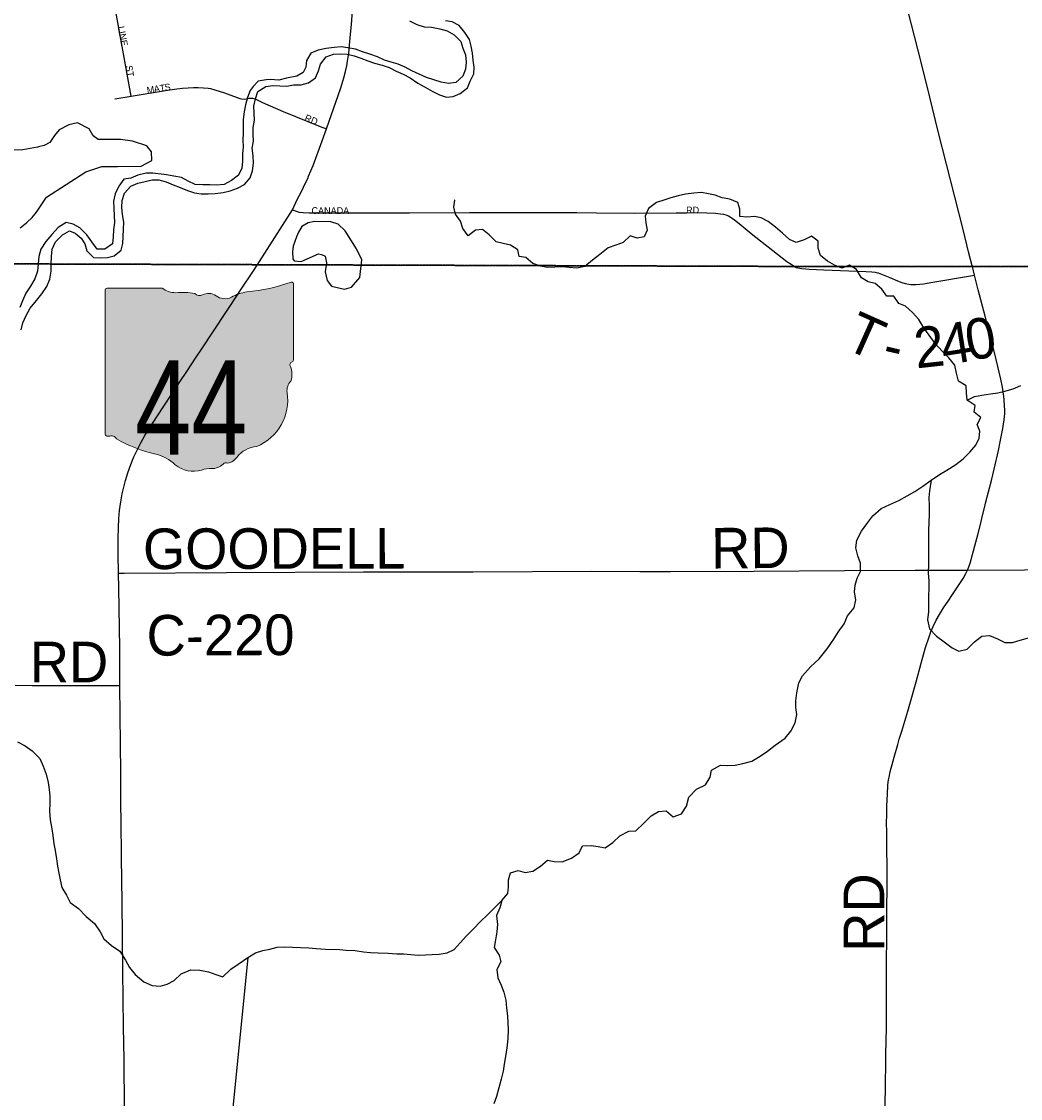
# Model space of a CAD drawing. Header units: feet. Extents: x 2113747 to 2516209, y 960708 to 1356798.
# Tile 199 of 253: x 2316803 to 2324183, y 1189119 to 1197073. Entities that reach past the tile are written whole.
import ezdxf

# ---------------------------------------------------------------- set-up
doc = ezdxf.new("R2010")
doc.units = ezdxf.units.FT
doc.header["$LTSCALE"] = 50
doc.header["$MEASUREMENT"] = 0
doc.linetypes.add('OhDOT_USTN3', pattern=[0.22, 0.165, -0.055])
for name, color, linetype in [('0_Xref', 7, 'Continuous'), ('GM_X_City_Street', 251, 'Continuous'), ('GM_X_City_Street_Text', 251, 'Continuous'), ('GM_X_County_Road', 3, 'Continuous'), ('GM_X_County_Road_Text', 3, 'Continuous'), ('GM_X_Major_River', 5, 'Continuous'), ('GM_X_Minor_Lake', 5, 'Continuous'), ('GM_X_Minor_River', 5, 'Continuous'), ('GM_X_State_Location', 251, 'Continuous'), ('GM_X_State_Route', 1, 'Continuous'), ('GM_X_State_Shield', 251, 'Continuous'), ('GM_X_Township', 251, 'OhDOT_USTN3'), ('GM_X_Township_Road', 4, 'Continuous'), ('GM_X_Township_Road_Text', 4, 'Continuous')]:
    doc.layers.add(name, color=color, linetype=linetype)
doc.styles.add('Styledgn030', font='dgn030.shx')

# ---------------------------------------------------------------- blocks, each defined once
blk = doc.blocks.new('M1-H5_224')
at = {"layer": 'GM_X_State_Shield', "linetype": 'Continuous', "true_color": 0x1e0000}
h = blk.add_hatch(color=18, dxfattribs=at)
edge = h.paths.add_edge_path()
edge.add_line((711.5512748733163, 89.69038223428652), (711.5512748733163, 642.4292893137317))
edge.add_line((711.5512748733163, 642.4292893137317), (711.4519030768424, 642.5278091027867))
edge.add_arc((696.1098771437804, 644.721661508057), 15.49808853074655, 351.8620861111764, 457.7380000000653)
edge.add_line((694.0231617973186, 660.0786262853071), (694.0231846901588, 660.0786317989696))
edge.add_arc((215.6435505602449, 2056.797888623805), 1476.371144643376, 275.84446944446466, 288.906452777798, ccw=False)
edge.add_line((365.980108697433, 588.1009573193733), (365.9801066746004, 588.1009594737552))
edge.add_arc((403.9586955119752, 293.515786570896), 297.0232268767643, 97.34618055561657, 120.7688527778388)
edge.add_line((252.0087886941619, 548.7294678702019), (252.0087824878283, 548.729464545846))
edge.add_arc((204.6127072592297, 651.1715615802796), 112.8750246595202, 233.8562055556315, 294.82819166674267, ccw=False)
edge.add_line((138.0374625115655, 560.0205441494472), (138.037465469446, 560.0205424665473))
edge.add_arc((83.506273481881, 483.6645863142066), 93.82900905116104, 54.4666833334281, 119.1411305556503)
edge.add_line((37.81506425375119, 565.6169892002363), (37.8150645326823, 565.6169886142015))
edge.add_arc((17.25471621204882, 605.7913352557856), 45.12987980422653, 219.7920611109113, 297.10236944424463, ccw=False)
edge.add_line((-17.42182925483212, 576.9080659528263), (-17.42182979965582, 576.9080661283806))
edge.add_arc((-110.2402786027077, 23.03722839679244), 561.5943102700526, 80.48669166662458, 94.98826944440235)
edge.add_line((-159.0719053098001, 582.5045121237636), (-159.0719000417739, 582.5044846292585))
edge.add_arc((-162.1074610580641, 738.9084848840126), 156.4334552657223, 231.6195055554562, 271.111883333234, ccw=False)
edge.add_line((-259.2340128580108, 616.2795369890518), (-259.2015184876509, 616.2440637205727))
edge.add_line((-259.2015184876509, 616.2440637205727), (-666.9041242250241, 616.2440637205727))
edge.add_line((-666.9041242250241, 616.2440637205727), (-666.9412597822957, 616.2795633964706))
edge.add_arc((-664.6604070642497, 600.313595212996), 16.1280634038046, 98.1301027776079, 188.1301027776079)
edge.add_line((-680.6263752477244, 598.0327424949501), (-680.6072733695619, 598.0636480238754))
edge.add_line((-680.6072733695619, 598.0636480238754), (-680.6072733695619, -458.5712582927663))
edge.add_line((-680.6072733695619, -458.5712582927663), (-680.6263743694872, -458.6079740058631))
edge.add_arc((-664.5151342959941, -460.8841950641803), 16.27123962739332, 171.9583861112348, 258.3066138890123)
edge.add_line((-667.8128957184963, -476.8177448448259), (-667.8128982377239, -476.817741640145))
edge.add_arc((-662.0481153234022, -352.78184326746), 124.169790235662, 267.3389944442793, 280.6038555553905)
edge.add_line((-639.1987016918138, -474.8311820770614), (-639.1987019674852, -474.8311816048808))
edge.add_arc((-636.6434350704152, -519.5311031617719), 44.77289778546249, 29.74838055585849, 93.27174722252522, ccw=False)
edge.add_line((-597.7710303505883, -497.3151510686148), (-597.7710260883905, -497.3151543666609))
edge.add_arc((-71.36636178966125, 429.8114385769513), 1066.145201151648, 240.4129222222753, 257.1985000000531)
edge.add_line((-307.596447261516, -609.8331817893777), (-307.5964406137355, -609.8331830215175))
edge.add_arc((-389.2220105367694, -933.2680402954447), 333.5758393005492, 47.18415555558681, 75.83597222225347, ccw=False)
edge.add_line((-162.5091320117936, -688.5761702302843), (-162.5091265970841, -688.57617497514))
edge.add_arc((-28.44017917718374, -524.7737584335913), 211.673603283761, 230.7003722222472, 286.291836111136)
edge.add_line((30.94060543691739, -727.9476660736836), (30.94060344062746, -727.9476635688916))
edge.add_arc((93.86574833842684, -890.0948709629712), 173.9289818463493, 85.69512222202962, 111.2099472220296, ccw=False)
edge.add_line((106.9214873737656, -716.6565868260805), (106.9214872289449, -716.6565896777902))
edge.add_arc((109.328603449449, -603.9020136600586), 112.7802669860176, 268.7770194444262, 315.5492722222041)
edge.add_line((189.8371287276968, -682.8815425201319), (189.8371289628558, -682.8815423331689))
edge.add_arc((211.3496800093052, -706.2366200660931), 31.75294487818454, 65.75173055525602, 132.6484222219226, ccw=False)
edge.add_line((224.3903386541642, -677.2850962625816), (224.3903387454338, -677.2850960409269))
edge.add_arc((197.8102065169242, -560.9801045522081), 119.3036230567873, 282.8731916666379, 323.2771111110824)
edge.add_line((293.4364551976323, -632.3171569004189), (293.4364594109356, -632.317151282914))
edge.add_arc((454.0505528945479, -755.2192038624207), 202.2419381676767, 94.40312222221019, 142.576749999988, ccw=False)
edge.add_line((438.5237596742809, -553.5741685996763), (438.5237560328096, -553.5741696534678))
edge.add_arc((298.3474105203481, -211.9398530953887), 369.2741719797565, 292.3088861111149, 368.9858388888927)
edge.add_line((663.0894711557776, -154.2627927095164), (663.0894695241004, -154.2627859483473))
edge.add_arc((767.0788936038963, -141.624180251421), 104.7546403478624, 136.8064972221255, 186.9295944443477, ccw=False)
edge.add_line((690.707915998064, -69.92335421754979), (690.7079167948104, -69.92335321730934))
edge.add_arc((555.3839252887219, -20.75759949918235), 143.9786581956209, 340.0329638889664, 383.6495666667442)
edge.add_line((687.2706862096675, 36.99823405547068), (687.2706862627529, 36.99823372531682))
edge.add_arc((707.9709234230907, 49.11239851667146), 23.98442842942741, 107.9439833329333, 210.3369666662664, ccw=False)
edge.add_line((700.5816322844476, 71.93018069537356), (700.5816327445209, 71.93017908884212))
edge.add_arc((695.0167986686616, 87.55475994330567), 16.58598520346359, 289.6038111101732, 367.7341305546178)
edge.add_line((711.4519046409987, 89.78684346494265), (711.4156001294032, 89.82605697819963))
edge.add_line((711.4156001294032, 89.82605697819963), (711.5512748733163, 89.69038223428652))
at = {"layer": 'GM_X_State_Shield', "color": 7, "linetype": 'Continuous', "lineweight": 13, "flags": 128}
blk.add_lwpolyline([(711.5512748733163, 89.69038223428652), (711.5512748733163, 642.4292893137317), (711.4519030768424, 642.5278091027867, 0.4979057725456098), (694.0231617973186, 660.0786262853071), (694.0231846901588, 660.0786317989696, -0.05705544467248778), (365.980108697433, 588.1009573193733), (365.9801066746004, 588.1009594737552, 0.1025580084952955), (252.0087886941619, 548.7294678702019), (252.0087824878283, 548.729464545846, -0.272499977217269), (138.0374625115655, 560.0205441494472), (138.037465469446, 560.0205424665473, 0.2899328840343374), (37.81506425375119, 565.6169892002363), (37.8150645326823, 565.6169886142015, -0.3507354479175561), (-17.42182925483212, 576.9080659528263), (-17.42182979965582, 576.9080661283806, 0.06335965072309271), (-159.0719053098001, 582.5045121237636), (-159.0719000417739, 582.5044846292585, -0.1740440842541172), (-259.2340128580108, 616.2795369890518), (-259.2015184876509, 616.2440637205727), (-666.9041242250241, 616.2440637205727), (-666.9412597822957, 616.2795633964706, 0.414213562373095), (-680.6263752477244, 598.0327424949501), (-680.6072733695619, 598.0636480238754), (-680.6072733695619, -458.5712582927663), (-680.6263743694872, -458.6079740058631, 0.3956667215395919), (-667.8128957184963, -476.8177448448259), (-667.8128982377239, -476.817741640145, 0.05794359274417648), (-639.1987016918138, -474.8311820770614), (-639.1987019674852, -474.8311816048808, -0.2844960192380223), (-597.7710303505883, -497.3151510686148), (-597.7710260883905, -497.3151543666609, 0.0733721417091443), (-307.596447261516, -609.8331817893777), (-307.5964406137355, -609.8331830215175, -0.1256725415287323), (-162.5091320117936, -688.5761702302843), (-162.5091265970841, -688.57617497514, 0.2474354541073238), (30.94060543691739, -727.9476660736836), (30.94060344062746, -727.9476635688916, -0.1117916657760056), (106.9214873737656, -716.6565868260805), (106.9214872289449, -716.6565896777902, 0.2069637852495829), (189.8371287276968, -682.8815425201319), (189.8371289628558, -682.8815423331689, -0.3004743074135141), (224.3903386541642, -677.2850962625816), (224.3903387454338, -677.2850960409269, 0.1781447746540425), (293.4364551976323, -632.3171569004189), (293.4364594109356, -632.317151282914, -0.213348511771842), (438.5237596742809, -553.5741685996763), (438.5237560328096, -553.5741696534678, 0.3476349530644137), (663.0894711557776, -154.2627927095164), (663.0894695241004, -154.2627859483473, -0.2222582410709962), (690.707915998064, -69.92335421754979), (690.7079167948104, -69.92335321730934, 0.1926447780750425), (687.2706862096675, 36.99823405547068), (687.2706862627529, 36.99823372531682, -0.4790820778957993), (700.5816322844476, 71.93018069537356), (700.5816327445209, 71.93017908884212, 0.354758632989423), (711.4519046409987, 89.78684346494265), (711.4156001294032, 89.82605697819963), (711.5512748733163, 89.69038223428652)], format="xyb", dxfattribs=at)
at = {"layer": 'GM_X_State_Shield', "color": 9, "linetype": 'Continuous', "lineweight": 13, "insert": (-45.27385014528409, -613.7718326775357), "char_height": 696.0951421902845, "attachment_point": 8, "line_spacing_factor": 0.8, "style": 'Styledgn030'}
blk.add_mtext('{\\Fdgn000|c0;\\W0.8;\\C9;44}', dxfattribs=at)
blk = doc.blocks.new('POR')
at = {"layer": 'GM_X_City_Street', "flags": 128}
for points in [[(2317613.442191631, 1196522.311674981), (2317544.872774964, 1196888.124591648), (2317498.809874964, 1197148.327483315)], [(2317613.442191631, 1196522.311674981), (2317880.600449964, 1196567.324708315), (2317948.841783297, 1196577.265633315), (2317991.328574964, 1196581.301058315), (2318033.946599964, 1196583.236749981), (2318072.59481663, 1196585.106824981), (2318107.765349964, 1196585.861416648), (2318146.807266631, 1196584.286616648), (2318181.584099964, 1196580.579274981), (2318197.758608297, 1196577.888991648), (2318229.648308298, 1196570.113416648), (2318301.62979163, 1196547.180391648), (2318341.951233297, 1196532.875958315), (2318375.809433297, 1196520.244749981), (2318415.737174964, 1196505.251341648), (2318428.368383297, 1196501.937699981), (2318447.758108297, 1196500.789408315), (2318463.965424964, 1196503.118799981), (2318483.289533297, 1196507.121416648), (2318496.347249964, 1196507.908816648), (2318509.372158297, 1196506.498058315), (2318525.152966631, 1196502.298591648), (2318543.394399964, 1196494.982333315), (2318581.714533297, 1196476.150349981), (2318734.535749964, 1196408.401141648), (2319008.714991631, 1196298.886924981), (2319055.335633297, 1196280.284599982)], [(2317491.985741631, 1196501.872083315), (2317613.442191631, 1196522.311674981)], [(2318803.367633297, 1195682.779233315), (2318837.980424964, 1195670.180833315), (2318853.40034163, 1195666.473491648), (2318882.23886663, 1195662.897383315), (2318927.80964163, 1195660.502374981), (2319669.081124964, 1195661.191349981), (2320111.960816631, 1195661.978749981), (2320390.766033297, 1195662.930191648), (2320905.233508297, 1195662.503683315), (2321049.688599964, 1195660.928883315), (2321329.904574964, 1195657.155924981), (2321639.680858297, 1195659.682166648), (2321717.994349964, 1195661.486624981), (2321799.851141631, 1195662.405258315), (2321865.303766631, 1195660.961691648), (2321930.657966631, 1195657.484008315), (2321966.779941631, 1195653.842283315), (2321989.745774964, 1195649.642816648), (2322005.920283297, 1195645.115266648), (2322024.719458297, 1195637.766199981), (2322045.454324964, 1195626.644174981), (2322070.12619163, 1195609.551033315), (2322103.426649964, 1195582.385733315), (2322192.074766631, 1195508.140474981), (2322457.986308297, 1195301.283933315), (2322489.810391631, 1195280.352216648), (2322524.84969163, 1195257.648849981), (2322565.400791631, 1195248.593749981), (2322596.043774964, 1195245.870658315), (2322620.945299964, 1195245.345724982)], [(2322620.945299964, 1195245.345724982), (2322729.344033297, 1195239.112141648), (2322854.343783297, 1195233.600341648), (2323041.023199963, 1195226.480933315), (2323085.544108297, 1195224.118733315), (2323108.936449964, 1195221.330024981), (2323125.603083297, 1195218.508508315), (2323132.197558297, 1195216.868091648)]]:
    blk.add_lwpolyline(points, dxfattribs=at)
at = {"layer": 'GM_X_County_Road', "flags": 128}
for points in [[(2323828.09511663, 1195265.030724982), (2323827.176483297, 1195268.836491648), (2323800.175224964, 1195372.674866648), (2323760.247483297, 1195536.847766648), (2323575.897458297, 1196262.305633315), (2323512.905458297, 1196515.454733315), (2323448.568316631, 1196774.509333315), (2323327.079058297, 1197256.824641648)], [(2323791.645058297, 1193021.334424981), (2323801.421941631, 1193046.399991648), (2323810.116149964, 1193073.040358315), (2323852.668558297, 1193229.011174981), (2323867.202649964, 1193283.046499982), (2323886.789224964, 1193358.046349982), (2323897.812824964, 1193402.042324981), (2323921.99256663, 1193503.124799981), (2323925.207783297, 1193515.821624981), (2323967.694574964, 1193682.914466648), (2323989.085608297, 1193766.674141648), (2324019.728591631, 1193904.862841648), (2324033.475283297, 1193970.085808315), (2324045.351899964, 1194029.436083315), (2324052.799391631, 1194068.051491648), (2324058.639274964, 1194099.842766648), (2324063.724566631, 1194132.027741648), (2324065.594641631, 1194154.960766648), (2324066.546083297, 1194178.910849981), (2324066.414849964, 1194201.909491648), (2324064.70881663, 1194235.505224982), (2324061.36236663, 1194281.404083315), (2324058.90174163, 1194304.107449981), (2324049.223283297, 1194372.020699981), (2324037.14981663, 1194432.945774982), (2324003.586891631, 1194576.547849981), (2323983.311341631, 1194659.388891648), (2323923.239283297, 1194897.314924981), (2323871.008416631, 1195091.704299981), (2323843.908733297, 1195201.251324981)], [(2323843.908733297, 1195201.251324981), (2323828.09511663, 1195265.030724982)], [(2317519.544741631, 1192999.582499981), (2317561.309749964, 1192999.779349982), (2318315.835799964, 1193003.519499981), (2319330.039808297, 1193008.571983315), (2320138.962074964, 1193009.818699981), (2321012.943266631, 1193012.771449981), (2321371.177458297, 1193010.442058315), (2321597.456533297, 1193011.590349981), (2322215.59834163, 1193014.969608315), (2322882.558949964, 1193017.889549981), (2323404.506724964, 1193021.104766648), (2323791.645058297, 1193021.334424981)], [(2323183.641024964, 1189055.299049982), (2323185.543908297, 1189225.967999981), (2323188.037341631, 1189376.755099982), (2323189.284058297, 1189468.454391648), (2323190.79324163, 1189520.750874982), (2323191.154133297, 1189546.931924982), (2323192.794549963, 1189636.892374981), (2323192.433658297, 1189822.095416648), (2323192.499274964, 1189873.998199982), (2323193.188249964, 1189949.227708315), (2323193.417908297, 1190061.858716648), (2323193.417908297, 1190152.409716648), (2323195.156749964, 1190276.261174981), (2323195.123941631, 1190366.812174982), (2323196.140999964, 1190524.849916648), (2323197.912649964, 1190673.996599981), (2323198.798474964, 1190800.374299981), (2323195.287983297, 1190996.240049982), (2323195.583258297, 1191084.363233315), (2323193.647566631, 1191156.869649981), (2323194.795858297, 1191211.593949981), (2323196.239424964, 1191277.013766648), (2323200.635741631, 1191369.795733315), (2323203.522874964, 1191430.327108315), (2323205.885074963, 1191457.623641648), (2323210.28139163, 1191482.787633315), (2323211.823383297, 1191491.842733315), (2323221.20656663, 1191532.951574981), (2323227.01364163, 1191558.738924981), (2323248.831183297, 1191640.005166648), (2323276.357374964, 1191734.722824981), (2323287.315358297, 1191772.583641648), (2323305.65521663, 1191832.196383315), (2323349.782424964, 1191979.899499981), (2323364.31651663, 1192030.293099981), (2323411.593324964, 1192197.615599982), (2323448.96201663, 1192333.671758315), (2323469.860924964, 1192406.243791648), (2323482.393708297, 1192450.469424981), (2323507.951399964, 1192528.520449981), (2323521.468433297, 1192565.626674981), (2323537.83979163, 1192605.226333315), (2323561.002474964, 1192652.699991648), (2323583.640224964, 1192693.021433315), (2323615.464308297, 1192742.988524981), (2323653.58759163, 1192800.435916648), (2323675.24109163, 1192833.309866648), (2323759.066383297, 1192960.114074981), (2323778.98104163, 1192995.711116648), (2323791.645058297, 1193021.334424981)], [(2323791.645058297, 1193021.334424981), (2324213.428991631, 1193024.910533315), (2324641.118424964, 1193028.552258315), (2325676.975933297, 1193030.980074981), (2326136.06294163, 1193032.095558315), (2326769.001308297, 1193034.687416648), (2327723.330108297, 1193038.263524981), (2328070.835974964, 1193037.213658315), (2328176.085108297, 1193034.260908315), (2328210.763516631, 1193033.440699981)]]:
    blk.add_lwpolyline(points, dxfattribs=at)
at = {"layer": 'GM_X_Major_River', "flags": 128}
for points in [[(2319669.319999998, 1197079.1), (2319723.559999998, 1197051.28), (2319777.739999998, 1197035.49), (2319831.859999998, 1197031.76), (2319894.029999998, 1197020.03), (2319946.209999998, 1197004.24), (2319998.449999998, 1196974.39), (2320048.769999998, 1196926.48), (2320063.019999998, 1196876.38), (2320083.299999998, 1196826.31), (2320087.539999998, 1196774.14), (2320081.769999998, 1196721.93), (2320063.969999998, 1196669.66), (2320010.079999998, 1196623.23), (2319957.999999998, 1196614.93), (2319901.839999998, 1196626.69), (2319847.659999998, 1196642.47), (2319795.479999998, 1196660.27), (2319741.269999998, 1196684.08), (2319687.029999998, 1196709.9), (2319636.819999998, 1196735.73), (2319584.609999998, 1196759.56), (2319534.449999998, 1196773.35), (2319484.279999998, 1196789.15), (2319432.069999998, 1196812.97), (2319375.859999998, 1196832.76), (2319321.669999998, 1196850.55), (2319269.489999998, 1196868.34), (2319213.339999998, 1196878.1), (2319163.199999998, 1196885.87)], [(2319107.329999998, 1196833.4), (2319159.419999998, 1196835.68), (2319209.539999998, 1196831.92), (2319259.689999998, 1196820.12), (2319309.869999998, 1196802.31), (2319360.059999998, 1196782.5), (2319410.229999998, 1196766.7), (2319466.409999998, 1196750.93), (2319518.599999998, 1196733.13), (2319570.819999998, 1196707.3), (2319623.039999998, 1196683.48), (2319673.249999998, 1196657.64), (2319731.549999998, 1196617.8), (2319783.789999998, 1196587.96), (2319836.019999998, 1196560.12), (2319890.249999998, 1196532.3), (2319942.429999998, 1196514.51), (2319992.519999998, 1196518.77), (2320044.519999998, 1196541.11), (2320096.429999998, 1196583.53), (2320116.239999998, 1196633.8), (2320144.049999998, 1196686.13), (2320147.829999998, 1196736.32), (2320139.569999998, 1196788.46), (2320135.329999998, 1196840.62), (2320125.079999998, 1196890.74), (2320112.829999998, 1196940.86), (2320078.529999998, 1196992.86), (2320036.199999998, 1197044.84), (2319983.989999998, 1197070.66), (2319933.849999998, 1197078.43)], [(2319163.199999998, 1196885.87), (2319113.119999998, 1196881.6), (2319053.029999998, 1196875.27), (2318994.989999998, 1196860.93), (2318940.969999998, 1196840.59), (2318909.149999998, 1196786.24), (2318903.369999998, 1196736.03), (2318883.999999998, 1196697.62), (2318837.539999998, 1196669.46), (2318759.449999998, 1196655.02), (2318703.409999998, 1196640.69), (2318640.249999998, 1196645.05), (2318609.509999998, 1196642.86), (2318551.149999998, 1196631.89), (2318512.879999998, 1196594.61), (2318491.339999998, 1196563.34), (2318471.529999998, 1196513.07), (2318457.749999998, 1196458.81), (2318447.969999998, 1196406.58), (2318440.209999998, 1196350.34), (2318440.679999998, 1196247.99), (2318436.899999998, 1196197.79), (2318441.129999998, 1196147.63), (2318435.349999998, 1196097.43), (2318435.599999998, 1196041.24), (2318429.819999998, 1195991.03), (2318406.009999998, 1195938.73), (2318354.089999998, 1195898.33), (2318300.119999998, 1195869.95), (2318244.039999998, 1195863.65), (2318193.919999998, 1195867.41), (2318141.809999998, 1195867.14), (2318085.699999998, 1195868.87), (2318033.479999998, 1195894.69), (2317983.259999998, 1195920.53), (2317927.099999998, 1195932.28), (2317872.949999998, 1195942.05), (2317772.699999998, 1195953.58), (2317722.589999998, 1195953.33), (2317662.539999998, 1195938.97), (2317610.539999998, 1195916.64), (2317558.469999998, 1195908.34), (2317520.639999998, 1195857.98), (2317494.839999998, 1195801.65), (2317483.059999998, 1195747.4), (2317483.309999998, 1195693.21), (2317487.559999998, 1195641.05), (2317489.789999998, 1195588.88), (2317482.029999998, 1195534.65), (2317480.249999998, 1195484.47), (2317474.479999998, 1195432.25), (2317418.559999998, 1195391.83), (2317362.449999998, 1195391.54), (2317322.119999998, 1195445.53), (2317285.809999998, 1195497.53), (2317233.469999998, 1195549.45), (2317183.249999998, 1195577.29), (2317133.089999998, 1195589.08), (2317073.129999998, 1195552.64), (2317025.279999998, 1195500.23), (2316981.429999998, 1195447.82), (2316945.619999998, 1195391.44), (2316929.829999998, 1195337.17), (2316926.059999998, 1195284.97), (2316920.309999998, 1195228.74), (2316900.529999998, 1195172.44), (2316868.709999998, 1195118.1), (2316834.869999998, 1195067.75), (2316809.079999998, 1195011.42), (2316789.269999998, 1194961.15)], [(2316800.039999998, 1194796.63), (2316811.829999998, 1194846.86), (2316835.629999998, 1194903.18), (2316865.449999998, 1194955.51), (2316913.289999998, 1195011.95), (2316953.129999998, 1195062.32), (2316988.949999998, 1195116.7), (2317010.749999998, 1195171), (2317022.509999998, 1195229.26), (2317022.269999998, 1195281.45), (2317024.019999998, 1195337.65), (2317027.779999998, 1195391.86), (2317053.589999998, 1195446.18), (2317105.449999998, 1195498.62), (2317157.419999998, 1195526.98), (2317198.209999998, 1195509.46), (2317243.199999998, 1195474.29), (2317270.079999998, 1195431.22), (2317284.349999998, 1195379.11), (2317334.659999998, 1195331.19), (2317386.779999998, 1195327.45), (2317436.869999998, 1195329.7), (2317486.919999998, 1195342), (2317538.829999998, 1195384.41), (2317550.619999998, 1195434.65), (2317552.389999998, 1195486.84), (2317556.169999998, 1195537.03), (2317557.919999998, 1195591.24), (2317549.639999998, 1195649.4), (2317543.399999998, 1195699.53), (2317547.169999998, 1195751.73), (2317562.949999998, 1195806.01), (2317610.819999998, 1195856.43), (2317662.819999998, 1195878.76), (2317716.859999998, 1195893.09), (2317766.899999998, 1195905.38), (2317817.009999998, 1195903.64), (2317871.179999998, 1195889.86), (2317923.379999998, 1195868.04), (2317975.579999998, 1195848.24), (2318027.789999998, 1195824.42), (2318079.959999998, 1195808.63), (2318130.099999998, 1195800.85), (2318182.199999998, 1195801.12), (2318232.289999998, 1195803.37), (2318292.369999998, 1195811.71), (2318344.419999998, 1195824.02), (2318398.439999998, 1195842.35), (2318450.429999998, 1195868.71), (2318492.279999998, 1195919.1), (2318508.069999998, 1195971.35), (2318515.829999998, 1196027.59), (2318513.579999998, 1196081.77), (2318507.309999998, 1196137.94), (2318517.089999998, 1196190.17), (2318514.849999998, 1196240.33), (2318514.629999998, 1196290.51), (2318524.399999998, 1196344.74), (2318519.919999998, 1196449.09), (2318531.699999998, 1196503.34), (2318547.479999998, 1196555.6), (2318607.429999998, 1196594.04), (2318659.509999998, 1196600.33), (2318711.609999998, 1196598.58), (2318761.719999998, 1196596.83), (2318811.779999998, 1196605.11), (2318867.889999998, 1196605.4), (2318921.929999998, 1196621.73), (2318973.859999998, 1196658.11), (2318995.679999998, 1196708.4), (2319011.479999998, 1196758.66), (2319053.319999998, 1196813.06), (2319107.329999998, 1196833.4)]]:
    blk.add_lwpolyline(points, dxfattribs=at)
at = {"layer": 'GM_X_Minor_Lake'}
for p, q in [((2316987.949999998, 1195774.99), (2317277.679999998, 1195963.12)), ((2318891.839999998, 1195310.98), (2318995.829999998, 1195357.67))]:
    blk.add_line(p, q, dxfattribs=at)
at = {"layer": 'GM_X_Minor_Lake', "flags": 128}
for points in [[(2317277.679999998, 1195963.12), (2317395.719999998, 1196003.86), (2317511.959999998, 1196002.44), (2317686.289999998, 1196005.33), (2317766.269999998, 1196045.87), (2317761.959999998, 1196110.08), (2317727.689999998, 1196156.07), (2317623.319999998, 1196189.66), (2317533.089999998, 1196201.24), (2317466.959999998, 1196202.91), (2317368.759999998, 1196202.41), (2317332.569999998, 1196228.33), (2317302.269999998, 1196280.35), (2317215.899999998, 1196324.07), (2317151.839999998, 1196309.7), (2317079.869999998, 1196273.21), (2317045.979999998, 1196232.9), (2317012.159999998, 1196180.54), (2316970.169999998, 1196158.25), (2316928.129999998, 1196148), (2316920.129999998, 1196145.95), (2316812.009999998, 1196125.34), (2316737.869999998, 1196122.95)], [(2316792.599999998, 1195549.23), (2316842.509999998, 1195589.61), (2316880.419999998, 1195625.94), (2316914.299999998, 1195666.24), (2316932.209999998, 1195694.43), (2316987.949999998, 1195774.99)], [(2318995.829999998, 1195357.67), (2319019.899999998, 1195351.77), (2319046.009999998, 1195339.86), (2319056.249999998, 1195291.75), (2319046.529999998, 1195225.47), (2319060.859999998, 1195161.31), (2319093.109999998, 1195119.32), (2319189.399999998, 1195097.74), (2319239.429999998, 1195112.04), (2319303.239999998, 1195182.61), (2319316.659999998, 1195313.14), (2319278.219999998, 1195395.23), (2319235.829999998, 1195461.25), (2319193.449999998, 1195527.26), (2319141.119999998, 1195577.17), (2319088.939999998, 1195592.96), (2318966.689999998, 1195596.36), (2318920.639999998, 1195586.09), (2318872.669999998, 1195559.76), (2318848.809999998, 1195517.48), (2318834.939999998, 1195483.3), (2318809.199999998, 1195414.93), (2318803.379999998, 1195372.76), (2318807.619999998, 1195320.59), (2318817.709999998, 1195306.59), (2318867.829999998, 1195300.82), (2318891.839999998, 1195310.98)]]:
    blk.add_lwpolyline(points, dxfattribs=at)
at = {"layer": 'GM_X_Minor_River', "flags": 128}
for points in [[(2323384.489999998, 1194924.35), (2323334.179999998, 1194970.25), (2323283.979999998, 1194992.07), (2323247.669999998, 1195044.08), (2323195.559999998, 1195045.81), (2323159.249999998, 1195097.82), (2323108.969999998, 1195137.7), (2323058.809999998, 1195151.49), (2323008.569999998, 1195181.35), (2322972.229999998, 1195241.37), (2322919.989999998, 1195273.21), (2322861.959999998, 1195252.85), (2322807.759999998, 1195274.65), (2322757.519999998, 1195304.5), (2322705.229999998, 1195344.37), (2322688.939999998, 1195400.49), (2322688.709999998, 1195450.67), (2322638.449999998, 1195488.54), (2322584.449999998, 1195462.18), (2322526.429999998, 1195441.81), (2322476.239999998, 1195463.63), (2322423.919999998, 1195511.54), (2322373.619999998, 1195553.43), (2322319.329999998, 1195595.3), (2322267.099999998, 1195623.13), (2322216.959999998, 1195632.92), (2322160.859999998, 1195628.61), (2322110.739999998, 1195632.37), (2322108.489999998, 1195686.56), (2322094.239999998, 1195736.66), (2322036.009999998, 1195760.44), (2321977.849999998, 1195772.19), (2321927.649999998, 1195792.01), (2321877.509999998, 1195801.79), (2321827.379999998, 1195809.56), (2321769.279999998, 1195805.25), (2321707.189999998, 1195798.91), (2321655.139999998, 1195786.61), (2321599.109999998, 1195770.27), (2321547.069999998, 1195753.95), (2321493.049999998, 1195735.61), (2321435.129999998, 1195693.17), (2321411.339999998, 1195636.85), (2321415.569999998, 1195586.7), (2321423.839999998, 1195532.55), (2321402.029999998, 1195482.26), (2321351.969999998, 1195473.98), (2321299.789999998, 1195489.77), (2321247.899999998, 1195441.34), (2321193.889999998, 1195420.99), (2321135.859999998, 1195402.64), (2321075.969999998, 1195352.16), (2321020.039999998, 1195311.73), (2320964.159999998, 1195263.28), (2320906.089999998, 1195252.95), (2320847.949999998, 1195256.67), (2320795.829999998, 1195262.42), (2320741.739999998, 1195258.14), (2320687.629999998, 1195257.86), (2320637.499999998, 1195265.64), (2320581.299999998, 1195285.42), (2320528.989999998, 1195331.32), (2320478.849999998, 1195337.08), (2320468.609999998, 1195387.21), (2320416.349999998, 1195421.06), (2320362.199999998, 1195432.83), (2320310.029999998, 1195446.61), (2320257.689999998, 1195498.54), (2320207.399999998, 1195538.42), (2320157.329999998, 1195532.14), (2320101.419999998, 1195489.72), (2320063.089999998, 1195543.71), (2320046.809999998, 1195597.81), (2320008.499999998, 1195649.81), (2319996.239999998, 1195701.93), (2320004.019999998, 1195754.15), (2320002.009999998, 1195754.14)], [(2320399.879999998, 1190682.39), (2320399.649999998, 1190734.57), (2320415.439999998, 1190784.83), (2320471.469999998, 1190803.17), (2320523.649999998, 1190787.38), (2320579.709999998, 1190797.7), (2320635.649999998, 1190834.11), (2320687.549999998, 1190878.52), (2320737.689999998, 1190868.75), (2320795.819999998, 1190867.04), (2320865.829999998, 1190893.47), (2320921.769999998, 1190933.9), (2320947.579999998, 1190986.22), (2321011.689999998, 1190988.55), (2321063.829999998, 1190980.78), (2321113.979999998, 1190971), (2321171.919999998, 1191009.43), (2321223.799999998, 1191057.86), (2321289.769999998, 1191092.31), (2321341.849999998, 1191096.59), (2321397.709999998, 1191151.06), (2321455.569999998, 1191207.55), (2321509.529999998, 1191239.94), (2321565.619999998, 1191244.24), (2321617.919999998, 1191200.35), (2321677.959999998, 1191220.72), (2321715.759999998, 1191279.12), (2321733.489999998, 1191345.44), (2321789.339999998, 1191403.93), (2321855.329999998, 1191436.38), (2321889.139999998, 1191492.74), (2321900.929999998, 1191542.98), (2321966.889999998, 1191581.45), (2322016.989999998, 1191579.69), (2322075.089999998, 1191581.99), (2322131.159999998, 1191592.32), (2322199.209999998, 1191610.72), (2322259.159999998, 1191647.15), (2322313.089999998, 1191685.56), (2322371.019999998, 1191728.01), (2322444.919999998, 1191780.56), (2322486.769999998, 1191832.95), (2322518.559999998, 1191893.32), (2322530.299999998, 1191955.61), (2322524.049999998, 1192005.74), (2322523.829999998, 1192055.93), (2322529.569999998, 1192116.16), (2322545.259999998, 1192188.5), (2322573.089999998, 1192240.82), (2322630.889999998, 1192307.34), (2322694.749999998, 1192365.88), (2322754.529999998, 1192440.44), (2322804.309999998, 1192510.94), (2322836.129999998, 1192563.28), (2322879.939999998, 1192625.73), (2322905.729999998, 1192684.06), (2322953.559999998, 1192742.51), (2322967.309999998, 1192802.79), (2322957.029999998, 1192858.93), (2322960.799999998, 1192911.13), (2322976.609999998, 1192961.4), (2323000.419999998, 1193011.69), (2323000.149999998, 1193071.9), (2322981.849999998, 1193128), (2322967.569999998, 1193186.14), (2322973.319999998, 1193242.36), (2323009.089999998, 1193308.78), (2323048.919999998, 1193363.17), (2323092.749999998, 1193421.6), (2323154.619999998, 1193476.1), (2323216.599999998, 1193506.52), (2323284.609999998, 1193534.97), (2323346.559999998, 1193571.41), (2323402.539999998, 1193601.8), (2323460.469999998, 1193642.24), (2323522.389999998, 1193686.71), (2323584.319999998, 1193727.16), (2323638.289999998, 1193759.56), (2323704.229999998, 1193802.04), (2323760.149999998, 1193842.46), (2323808.009999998, 1193892.89), (2323853.869999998, 1193945.3), (2323877.689999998, 1193995.6), (2323883.459999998, 1194047.81), (2323863.199999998, 1194097.88), (2323891.019999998, 1194148.2), (2323840.749999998, 1194188.08), (2323848.529999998, 1194238.3), (2323788.239999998, 1194276.13), (2323783.979999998, 1194330.3), (2323781.739999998, 1194382.47), (2323725.469999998, 1194416.3), (2323711.169999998, 1194476.44), (2323696.869999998, 1194536.58), (2323654.549999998, 1194588.54), (2323604.219999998, 1194638.47), (2323553.859999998, 1194696.41), (2323507.499999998, 1194756.39), (2323469.179999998, 1194810.38), (2323432.819999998, 1194872.42), (2323384.489999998, 1194924.35)], [(2323788.239999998, 1194276.13), (2323842.209999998, 1194304.5), (2323896.279999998, 1194312.81), (2323960.359999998, 1194323.17), (2324016.439999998, 1194331.48), (2324068.479999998, 1194343.79), (2324128.529999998, 1194360.15), (2324184.529999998, 1194384.53)], [(2323522.389999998, 1193686.71), (2323510.719999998, 1193608.37), (2323506.939999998, 1193558.18), (2323509.209999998, 1193499.98), (2323507.509999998, 1193433.74), (2323505.779999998, 1193373.52), (2323504.029999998, 1193317.32), (2323504.339999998, 1193251.08), (2323502.599999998, 1193190.86), (2323503.179999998, 1193064.42), (2323501.459999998, 1193000.19), (2323505.739999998, 1192942.01), (2323505.989999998, 1192885.81), (2323504.239999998, 1192831.62), (2323504.489999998, 1192775.42), (2323502.769999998, 1192715.19), (2323497.029999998, 1192654.96), (2323511.359999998, 1192588.8), (2323563.709999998, 1192534.87), (2323619.999999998, 1192493.02), (2323678.329999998, 1192447.15), (2323728.539999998, 1192423.32), (2323788.589999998, 1192437.68), (2323844.459999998, 1192492.15), (2323896.369999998, 1192532.55), (2323954.459999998, 1192538.88), (2324012.689999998, 1192513.08), (2324066.909999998, 1192487.27), (2324123.019999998, 1192487.55), (2324181.069999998, 1192503.9), (2324243.109999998, 1192520.28)], [(2316773.849999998, 1191753.85), (2316830.099999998, 1191724.03), (2316880.369999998, 1191686.15), (2316936.729999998, 1191630.24), (2316963.049999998, 1191574.17), (2316983.349999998, 1191514.07), (2316999.669999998, 1191451.93), (2317007.919999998, 1191401.79), (2317012.149999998, 1191351.64), (2317012.389999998, 1191299.47), (2317008.649999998, 1191241.24), (2317014.959999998, 1191177.05), (2317027.279999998, 1191110.88), (2317033.519999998, 1191060.73), (2317041.809999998, 1191000.57), (2317052.059999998, 1190950.44), (2317060.359999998, 1190888.27), (2317068.619999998, 1190836.13), (2317078.869999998, 1190783.99), (2317087.109999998, 1190733.86), (2317099.399999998, 1190677.73), (2317133.729999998, 1190619.7), (2317162.019999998, 1190567.66), (2317224.349999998, 1190521.81), (2317280.719999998, 1190463.9), (2317341.079999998, 1190412.02), (2317383.449999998, 1190350.02), (2317411.739999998, 1190297.98), (2317468.079999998, 1190248.09), (2317528.389999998, 1190206.25), (2317570.769999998, 1190140.23), (2317601.079999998, 1190086.19), (2317641.389999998, 1190034.21), (2317705.759999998, 1189980.34), (2317767.999999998, 1189954.57), (2317826.149999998, 1189948.85), (2317878.179999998, 1189963.16), (2317930.159999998, 1189991.52), (2317982.039999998, 1190039.95), (2318054.039999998, 1190070.42), (2318120.179999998, 1190066.74), (2318184.369999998, 1190055.02), (2318238.569999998, 1190035.23), (2318288.739999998, 1190017.42), (2318348.609999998, 1190073.92), (2318402.539999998, 1190110.31), (2318474.459999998, 1190160.86), (2318530.419999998, 1190195.26), (2318586.439999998, 1190211.6), (2318636.499999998, 1190221.89), (2318690.539999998, 1190236.21), (2318742.629999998, 1190238.48), (2318804.759999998, 1190236.78), (2318862.899999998, 1190233.07), (2318925.029999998, 1190231.38), (2318979.139999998, 1190227.63), (2319047.309999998, 1190221.96), (2319151.529999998, 1190218.47), (2319201.639999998, 1190214.71), (2319267.789999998, 1190211.03), (2319327.949999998, 1190203.31), (2319380.069999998, 1190197.55), (2319438.199999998, 1190195.84), (2319510.359999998, 1190192.19), (2319574.499999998, 1190188.5), (2319624.599999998, 1190186.74), (2319678.729999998, 1190183.01), (2319732.859999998, 1190177.26), (2319786.959999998, 1190179.54), (2319837.049999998, 1190181.8), (2319889.129999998, 1190186.08), (2319947.199999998, 1190194.4), (2319999.199999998, 1190218.75), (2320043.049999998, 1190269.14), (2320090.919999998, 1190319.56), (2320142.779999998, 1190372.01), (2320190.639999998, 1190424.43), (2320246.509999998, 1190476.9), (2320350.239999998, 1190581.79), (2320396.099999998, 1190632.19), (2320399.879999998, 1190682.39)], [(2320350.239999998, 1190581.79), (2320336.459999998, 1190527.53), (2320312.669999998, 1190471.22), (2320318.979999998, 1190405.01), (2320315.219999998, 1190350.81), (2320303.469999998, 1190290.54), (2320293.709999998, 1190234.29), (2320332.039999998, 1190178.29), (2320344.289999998, 1190128.17), (2320314.479999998, 1190071.82), (2320320.779999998, 1190009.64), (2320345.079999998, 1189955.57), (2320365.349999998, 1189905.5), (2320379.649999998, 1189845.36), (2320385.919999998, 1189787.19), (2320394.209999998, 1189729.03), (2320394.449999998, 1189676.84), (2320398.679999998, 1189626.69), (2320394.969999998, 1189560.44), (2320387.269999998, 1189492.17), (2320377.529999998, 1189429.9), (2320367.769999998, 1189373.66), (2320359.989999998, 1189321.44), (2320346.239999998, 1189261.16), (2320328.489999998, 1189198.85), (2320310.739999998, 1189134.53), (2320292.949999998, 1189080.25)], [(2318474.459999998, 1190160.86), (2318300.079999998, 1188409.86)]]:
    blk.add_lwpolyline(points, dxfattribs=at)
at = {"layer": 'GM_X_State_Route', "flags": 128}
for points in [[(2319216.357659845, 1196810.027954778), (2319219.902233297, 1196834.154883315), (2319223.839233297, 1196872.409399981), (2319234.108241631, 1196980.447241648), (2319240.60429163, 1197052.264683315), (2319263.766974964, 1197357.250949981), (2319280.433608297, 1197577.033974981), (2319285.551708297, 1197651.213616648)], [(2318916.618342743, 1195915.273650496), (2318923.938258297, 1195931.335166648), (2318957.074674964, 1196010.107974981), (2319024.331758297, 1196191.406824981), (2319055.335633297, 1196280.284599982), (2319161.47059163, 1196584.417849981), (2319183.583408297, 1196656.661799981), (2319195.886533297, 1196704.332308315), (2319205.499374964, 1196745.802041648), (2319212.093849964, 1196781.005383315), (2319216.357659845, 1196810.027954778)], [(2318520.198908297, 1195239.046524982), (2318601.104258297, 1195363.685383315), (2318803.367633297, 1195682.779233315), (2318841.983041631, 1195762.897183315), (2318867.96724163, 1195812.404958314), (2318903.498666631, 1195886.486174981), (2318916.618342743, 1195915.273650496)], [(2318403.821240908, 1195062.995317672), (2318416.426149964, 1195082.058649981), (2318520.198908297, 1195239.046524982)], [(2317564.000033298, 1189045.981483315), (2317559.931799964, 1189406.643491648), (2317556.650966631, 1189649.031458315), (2317551.336016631, 1190061.924333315), (2317545.135241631, 1190570.092608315), (2317540.80454163, 1190900.210058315), (2317540.279608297, 1190988.464474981), (2317539.91871663, 1191086.561391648), (2317536.867541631, 1191375.307533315), (2317535.916099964, 1191526.225866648), (2317532.733691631, 1191736.199199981), (2317529.649708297, 1192169.892558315), (2317527.648399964, 1192447.746333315), (2317521.578858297, 1192887.181149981), (2317519.544741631, 1192999.582499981), (2317517.018499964, 1193139.838124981), (2317516.526374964, 1193251.452074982), (2317518.26521663, 1193336.884974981), (2317521.841324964, 1193402.567258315), (2317527.451549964, 1193461.523833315), (2317536.408224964, 1193526.713991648), (2317546.742849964, 1193585.047208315), (2317557.405558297, 1193633.308266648), (2317570.955399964, 1193684.259608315), (2317588.671899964, 1193740.821174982), (2317610.948758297, 1193802.763308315), (2317633.291233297, 1193857.651649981), (2317656.322683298, 1193908.668608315), (2317683.192708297, 1193961.490024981), (2317713.93411663, 1194015.951858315), (2317743.100724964, 1194063.687983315), (2317801.893258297, 1194154.731108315), (2317966.459858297, 1194404.008824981), (2318028.664458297, 1194496.593941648), (2318088.73651663, 1194586.685624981), (2318134.044824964, 1194654.992574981), (2318403.821240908, 1195062.995317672)]]:
    blk.add_lwpolyline(points, dxfattribs=at)
at = {"layer": 'GM_X_Township', "flags": 128}
for points in [[(2298612.969422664, 1221604.647392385), (2299175.061640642, 1221608.826777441), (2303374.443241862, 1221676.036643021), (2308425.843139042, 1221765.986463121), (2313088.293814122, 1221841.296312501), (2315599.935449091, 1221874.470339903), (2319070.971848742, 1221920.316154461), (2326583.906822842, 1222060.895873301), (2327982.204026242, 1222075.785843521), (2327992.745919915, 1220658.547573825), (2328082.278746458, 1214984.073282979), (2328087.593363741, 1208595.201402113), (2328115.901406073, 1204996.009313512), (2328163.553942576, 1198937.28471595), (2328171.596213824, 1197914.759784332), (2328174.653641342, 1195266.609461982), (2323786.211051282, 1195265.080098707), (2322464.445061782, 1195264.619465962), (2318541.547387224, 1195277.550547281), (2313387.729105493, 1195294.539122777), (2308630.391721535, 1195310.220774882), (2305509.148972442, 1195320.509354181), (2303164.934510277, 1195327.765813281), (2300042.469905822, 1195361.869271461), (2299323.751343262, 1195370.349254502), (2298809.552371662, 1195370.559254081), (2298780.656800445, 1199198.811442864), (2298740.86842353, 1204470.205452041), (2298730.941308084, 1210551.84678256), (2298731.426047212, 1210570.352531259), (2298734.192926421, 1210675.982896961), (2298677.266138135, 1215520.488993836), (2298673.964627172, 1215931.52710866), (2298639.085218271, 1217955.032430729), (2298612.969422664, 1221604.647392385)], [(2298809.552371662, 1195370.559254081), (2299323.751343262, 1195370.349254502), (2300042.469905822, 1195361.869271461), (2303164.934510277, 1195327.765813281), (2305509.148972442, 1195320.509354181), (2308630.391721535, 1195310.220774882), (2313387.729105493, 1195294.539122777), (2318541.547387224, 1195277.550547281), (2322464.445061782, 1195264.619465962), (2323786.211051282, 1195265.080098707), (2328174.653641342, 1195266.609461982), (2328207.918533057, 1193014.615202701), (2328270.019257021, 1188810.468829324), (2328244.03023379, 1184236.391627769), (2328255.735384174, 1182375.384132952), (2328359.761746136, 1174454.686247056), (2328406.963701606, 1169147.714551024), (2328408.376027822, 1168988.925043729), (2328233.34529981, 1168990.140212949), (2325683.235568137, 1169007.844617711), (2325636.833735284, 1169001.657706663), (2325525.469336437, 1169000.110978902), (2322514.88788185, 1168974.462541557), (2318230.36721363, 1168931.33672589), (2313730.972370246, 1168875.470770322), (2311770.234993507, 1168874.931894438), (2309530.217540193, 1168866.870020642), (2299913.952437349, 1168806.127110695), (2299325.970550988, 1168799.366696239), (2298939.301504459, 1168800.085069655), (2298913.174567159, 1169574.758189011), (2298946.332272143, 1174137.999631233), (2298965.07823332, 1174519.167508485), (2298960.083371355, 1176941.611980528), (2298951.574551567, 1181068.281267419), (2298921.632701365, 1183253.882760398), (2298900.352900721, 1185554.379742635), (2298894.054567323, 1187465.165846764), (2298891.265178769, 1190227.111082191), (2298809.552371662, 1195370.559254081)]]:
    blk.add_lwpolyline(points, dxfattribs=at)
at = {"layer": 'GM_X_Township_Road', "flags": 128}
for points in [[(2323132.197558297, 1195216.868091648), (2323217.138333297, 1195182.747424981), (2323274.224833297, 1195158.338024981), (2323307.492483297, 1195145.674008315), (2323332.131541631, 1195138.456174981), (2323357.295533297, 1195133.600541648), (2323373.240383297, 1195131.992933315)], [(2323373.240383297, 1195131.992933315), (2323409.69044163, 1195131.763274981), (2323438.62739163, 1195134.092666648), (2323465.366183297, 1195136.946991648), (2323494.401558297, 1195141.310499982), (2323536.330608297, 1195148.036208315), (2323813.200133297, 1195195.936374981), (2323843.908733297, 1195201.251324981)], [(2316755.635508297, 1192171.139274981), (2316880.372791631, 1192170.384683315), (2316986.179666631, 1192169.761324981), (2317136.933958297, 1192169.958174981), (2317238.246091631, 1192170.089408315), (2317437.195824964, 1192170.384683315), (2317519.380699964, 1192169.958174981), (2317529.649708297, 1192169.892558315)]]:
    blk.add_lwpolyline(points, dxfattribs=at)
at = {"color": 7, "linetype": 'Continuous', "lineweight": 0}
blk.add_blockref('M1-H5_224', (2318101.363352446, 1194488.112911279), dxfattribs=at)
at = {"layer": 'GM_X_City_Street_Text', "char_height": 50.00000000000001, "attachment_point": 7, "line_spacing_factor": 0.8, "style": 'Styledgn030'}
for s, insert, rotation in [('{\\Fdgn000|c0;\\C256;LINE}', (2317512.347774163, 1197034.432024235), 280.621315), ('{\\Fdgn000|c0;\\C256;ST}', (2317569.565962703, 1196744.0444305), 280.61471599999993), ('{\\Fdgn000|c0;\\C256;M}', (2317731.609989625, 1196540.3422984), 8.444315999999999), ('{\\Fdgn000|c0;\\C256;A}', (2317783.84431865, 1196548.09687883), 8.445386), ('{\\Fdgn000|c0;\\C256;T}', (2317827.367699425, 1196554.55908792), 8.446991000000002), ('{\\Fdgn000|c0;\\C256;S}', (2317863.618364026, 1196559.958428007), 9.618503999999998), ('{\\Fdgn000|c0;\\C256;RD}', (2318889.551433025, 1196342.740517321), 338.74715199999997), ('{\\Fdgn000|c0;\\C256;CANADA}', (2318944.937522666, 1195651.458371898), 1e-05), ('{\\Fdgn000|c0;\\C256;RD}', (2321712.522299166, 1195655.83916038), 1e-05)]:
    blk.add_mtext(s, dxfattribs=dict(at, insert=insert, rotation=rotation))
at = {"layer": 'GM_X_County_Road_Text', "char_height": 300.0000000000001, "attachment_point": 7, "line_spacing_factor": 0.8, "style": 'Styledgn030'}
for s, insert, rotation in [('{\\Fdgn000|c0;\\C256;GOODELL}', (2317700.191260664, 1193024.395628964), 0.14633400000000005), ('{\\Fdgn000|c0;\\C256;RD}', (2321898.839722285, 1193033.129524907), 0.487973), ('{\\Fdgn000|c0;\\C256;C-220}', (2317726.99903936, 1192385.120760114), 0.276648), ('{\\Fdgn000|c0;\\C256;RD}', (2323176.370269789, 1190202.568327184), 90)]:
    blk.add_mtext(s, dxfattribs=dict(at, insert=insert, rotation=rotation))
at = {"layer": 'GM_X_State_Location', "char_height": 1, "attachment_point": 5, "line_spacing_factor": 0.8, "style": 'Styledgn030'}
for s, insert in [('{\\Fdgn000|c0;\\C256;s}', (2318101.426157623, 1194488.112911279)), ('{\\Fdgn000|c0;\\C256;r}', (2318101.454233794, 1194488.112911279))]:
    blk.add_mtext(s, dxfattribs=dict(at, insert=insert))
at = {"layer": 'GM_X_State_Location', "insert": (2317849.337314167, 1194414.525160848), "char_height": 1, "attachment_point": 7, "rotation": 1e-05, "line_spacing_factor": 0.8, "style": 'Styledgn030'}
blk.add_mtext('{\\Fdgn000|c0;\\C256;44}', dxfattribs=at)
at = {"layer": 'GM_X_Township_Road_Text', "char_height": 300.0000000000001, "attachment_point": 7, "line_spacing_factor": 0.8, "style": 'Styledgn030'}
for s, insert, rotation in [('{\\Fdgn000|c0;\\C256;T}', (2322867.902307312, 1194665.406586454), 335.89087099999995), ('{\\Fdgn000|c0;\\C256;0}', (2323801.707330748, 1194563.336577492), 9.296217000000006), ('{\\Fdgn000|c0;\\C256;2}', (2323413.133717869, 1194510.913606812), 6.2554240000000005), ('{\\Fdgn000|c0;\\C256;4}', (2323617.760378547, 1194533.881745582), 9.098178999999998), ('{\\Fdgn000|c0;\\C256;-}', (2323149.268194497, 1194547.884461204), 346.770925), ('{\\Fdgn000|c0;\\C256;RD}', (2316863.726822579, 1192192.833911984), 1e-05)]:
    blk.add_mtext(s, dxfattribs=dict(at, insert=insert, rotation=rotation))

msp = doc.modelspace()

# ---------------------------------------------------------------- block references
at = {"layer": '0_Xref'}
msp.add_blockref('POR', (0, 0), dxfattribs=at)

doc.saveas('drawing.dxf')
